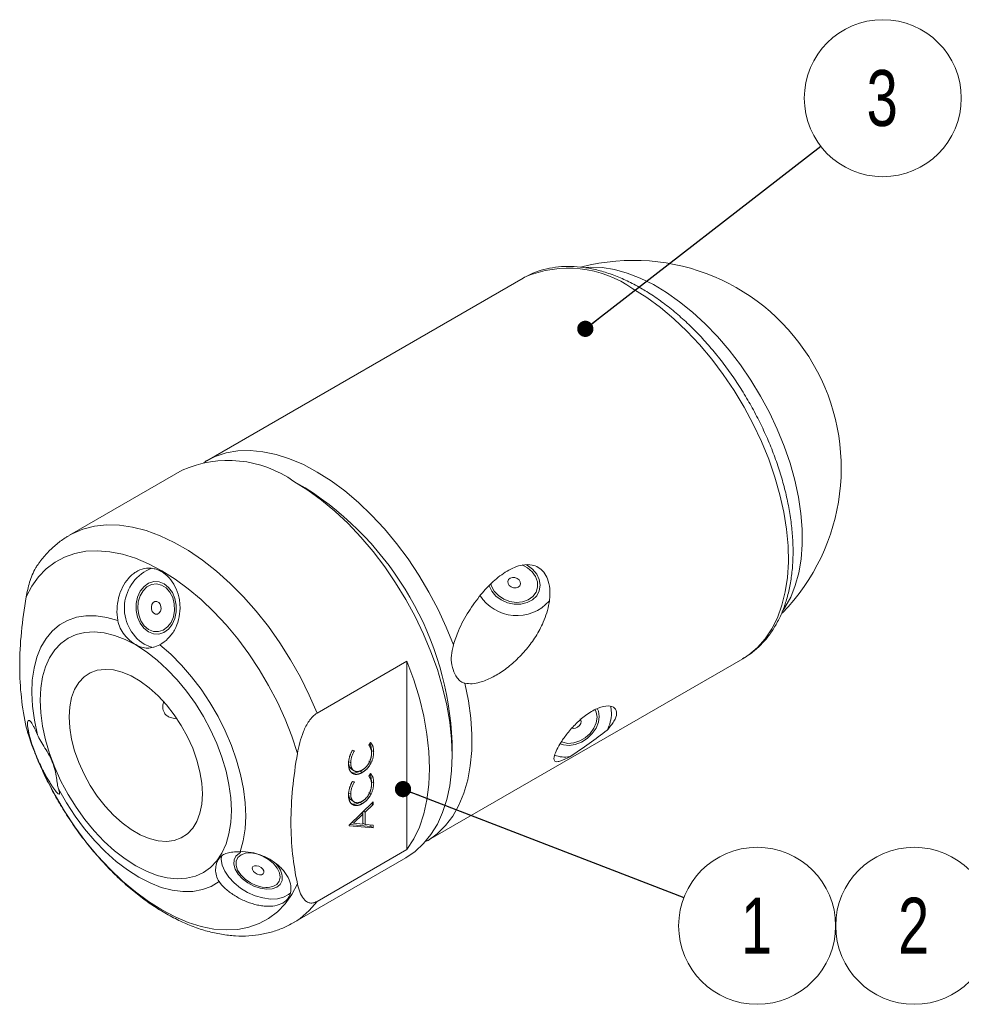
# Model space of a CAD drawing. Header units: millimetres. Extents: x 15 to 589, y 5 to 415.
# Tile 6 of 16: x 323 to 382, y 81 to 142. Entities that reach past the tile are written whole.
import ezdxf

# ---------------------------------------------------------------- set-up
doc = ezdxf.new("R2010")
doc.units = ezdxf.units.MM
doc.styles.add('SLDTEXTSTYLE0', font='TXT', dxfattribs={"width": 0.75})
doc.dimstyles.new('SLDDIMSTYLE14', dxfattribs={"dimtxt": 0.18, "dimasz": 1.016, "dimexe": 0, "dimexo": 0.0625, "dimgap": 0, "dimtad": 0, "dimtih": 1, "dimtoh": 1, "dimdec": 0, "dimrnd": 1e-09, "dimzin": 0, "dimdsep": 46, "dimtxsty": 'Standard', "dimblk1": 'DOT', "dimblk2": 'DOT', "dimsah": 1, "dimcen": 0.09, "dimadec": 0, "dimazin": 0, "dimtfac": 1.016, "dimtdec": 0, "dimtofl": 0, "dimtmove": 0, "dimatfit": 3, "dimldrblk": 'DOT', "dimfxl": 0, "dimfrac": 2, "dimtolj": 1, "dimtzin": 0, "dimarcsym": 0})

# ---------------------------------------------------------------- blocks, each defined once
blk = doc.blocks.new('SW_NOTE_13')
at = {"color": 0, "linetype": 'Continuous', "lineweight": 0}
blk.add_circle((3.881, 3.01), 4.912, dxfattribs=at)
at = {"color": 0, "linetype": 'Continuous', "lineweight": 0, "insert": (3.846, 4.769), "char_height": 3.5, "attachment_point": 2, "style": 'SLDTEXTSTYLE0'}
blk.add_mtext('3', dxfattribs=at)
blk = doc.blocks.new('_DOT')
at = {"color": 0, "linetype": 'ByBlock', "lineweight": -2}
blk.add_line((-0.5, 0), (-1, 0), dxfattribs=at)
at = {"color": 0, "linetype": 'ByBlock', "const_width": 0.5}
blk.add_lwpolyline([(-0.25, 0, 1), (0.25, 0, 1)], format="xyb", close=True, dxfattribs=at)
blk = doc.blocks.new('SW_NOTE_14')
at = {"color": 0, "linetype": 'Continuous', "lineweight": 0}
blk.add_circle((4.582, -1.769), 4.912, dxfattribs=at)
at = {"color": 0, "linetype": 'Continuous', "lineweight": 0, "insert": (4.547, -0.01), "char_height": 3.5, "attachment_point": 2, "style": 'SLDTEXTSTYLE0'}
blk.add_mtext('1', dxfattribs=at)
blk = doc.blocks.new('SW_NOTE_15')
at = {"color": 0, "linetype": 'Continuous', "lineweight": 0}
blk.add_circle((1.293, 2.753), 4.912, dxfattribs=at)
at = {"color": 0, "linetype": 'Continuous', "lineweight": 0, "insert": (1.258, 4.512), "char_height": 3.5, "attachment_point": 2, "style": 'SLDTEXTSTYLE0'}
blk.add_mtext('2', dxfattribs=at)

msp = doc.modelspace()

# ---------------------------------------------------------------- linework, layer by layer
at = {"color": 7, "linetype": 'Continuous', "lineweight": 15}
for p, q in [((354.1431948, 126.1593608), (334.3442056, 114.7296476)), ((354.2338645, 126.2103401), (354.1431948, 126.1593608)), ((334.3832909, 114.7519553), (334.3442056, 114.7296476)), ((332.805002, 114.1297516), (325.7632449, 110.0646317)), ((340.5130335, 113.0274392), (339.8060422, 113.4357093)), ((348.0930884, 90.9133031), (367.8920776, 102.3430163)), ((346.8755009, 102.1783698), (341.2479575, 98.9296581)), ((346.8755009, 102.1783698), (346.8755009, 90.4020506)), ((323.1617534, 97.7213571), (323.0526497, 98.0486618)), ((344.4855401, 96.9329067), (344.6039701, 97.0971786)), ((349.7039285, 96.2902102), (349.7039278, 97.106618)), ((343.4589512, 96.6134395), (343.5836769, 96.5815752)), ((344.6511364, 96.5945503), (344.7925575, 96.5129096)), ((343.2119927, 95.898431), (343.3534139, 95.8167903)), ((344.4952293, 95.9228926), (344.6366504, 95.8412519)), ((343.4132393, 95.4172182), (343.5900157, 95.3151674)), ((343.9381606, 95.3028595), (344.0795817, 95.2212188)), ((344.4855401, 94.9829794), (344.6039701, 95.1472513)), ((343.4589512, 94.6635121), (343.5836769, 94.6316478)), ((344.6511364, 94.6446229), (344.7925575, 94.5629822)), ((343.2119927, 93.9485037), (343.3534139, 93.866863)), ((344.4952293, 93.9729651), (344.6366504, 93.8913245)), ((343.2574712, 91.9304475), (344.7541802, 93.3782111)), ((343.4132393, 93.4672908), (343.5900157, 93.3652399)), ((343.9381606, 93.3529321), (344.0795817, 93.2712914)), ((344.7541802, 93.2158325), (344.2552774, 92.7328985)), ((344.6490528, 93.2765212), (344.7541802, 93.2158325)), ((344.7541802, 93.3782111), (344.7541802, 93.2158325)), ((344.1209574, 92.6027312), (343.5384039, 92.0393082)), ((344.0154506, 92.663639), (344.1209574, 92.6027312)), ((344.1138563, 92.7588265), (344.1138563, 92.6068307)), ((344.1209574, 91.9847234), (344.1209574, 92.6027312)), ((344.1499254, 92.7937169), (344.2552774, 92.7328985)), ((344.2552774, 92.7328985), (344.2552774, 91.9722468)), ((343.2574712, 91.8906319), (343.2574712, 91.9304475)), ((344.7541802, 91.7495784), (343.2574712, 91.8906319)), ((344.6127591, 91.8312191), (343.2843167, 91.9564146)), ((343.4329486, 92.1001863), (343.5384039, 92.0393082)), ((343.5384039, 92.0393082), (344.1209574, 91.9847234)), ((344.1209574, 92.0497881), (344.2552774, 91.9722468)), ((344.2552774, 91.9722468), (344.7541802, 91.9254596)), ((344.6127591, 91.938722), (344.6127591, 91.8312191)), ((344.6127591, 91.8312191), (344.7541802, 91.7495784)), ((344.7541802, 91.9254596), (344.7541802, 91.7495784)), ((348.0930884, 90.9133031), (348.1398095, 90.9406438)), ((348.1105813, 90.937263), (348.1405142, 90.9548656)), ((341.2479575, 87.1533389), (346.8755009, 90.4020506)), ((339.7621072, 85.8152628), (346.8038644, 89.8803826)), ((336.3241776, 89.0257922), (336.3842665, 88.9385452)), ((338.0436245, 88.0222772), (338.1494712, 88.0178972))]:
    msp.add_line(p, q, dxfattribs=at)
at = {"color": 1, "linetype": 'Continuous', "lineweight": 15, "flags": 128}
for points in [[(370.4059626, 105.3702009), (370.5258763, 105.5491001), (370.8849134, 106.2002862), (371.1748614, 106.9255022), (371.3933177, 107.7187382), (371.5384721, 108.5734209), (371.6091227, 109.4824681), (371.6046835, 110.4383473), (371.5251912, 111.4331378), (371.3713045, 112.4585966), (371.144299, 113.5062258), (370.8460547, 114.5673455), (370.4790439, 115.6331621), (370.0463077, 116.6948437), (369.5514313, 117.7435935), (368.998516, 118.7707216), (368.3921434, 119.7677156), (367.7373374, 120.7263153), (367.0395249, 121.6385766), (366.3044875, 122.4969404), (365.538316, 123.2942943), (364.7473595, 124.0240316), (363.9381719, 124.6801042), (363.1174584, 125.257077), (362.2920197, 125.7501676), (361.4686956, 126.1552915), (360.6543084, 126.4690913), (359.8556066, 126.6889662), (359.0792084, 126.8130947), (358.3315471, 126.8404483), (358.0889416, 126.8279352)], [(367.8920776, 102.3430163), (368.2621835, 102.5810242), (368.8069283, 103.0352165), (369.2907122, 103.5771879), (369.7097474, 104.2026984), (370.0607549, 104.9068519), (370.3409879, 105.6841377), (370.548253, 106.5284721), (370.680928, 107.4332474), (370.737975, 108.391382), (370.7189471, 109.3953777), (370.6239928, 110.4373769), (370.4538565, 111.509224), (370.2098684, 112.602531), (369.893939, 113.7087406), (369.5085403, 114.8191959), (369.0566885, 115.9252057), (368.5419207, 117.0181141), (367.9682646, 118.089368), (367.3402107, 119.130582), (366.6626744, 120.1336089), (365.9409577, 121.0905971), (365.1807096, 121.9940579), (364.3878796, 122.8369211), (363.5686728, 123.6125885), (362.7295007, 124.3149901), (361.8769311, 124.9386293), (361.0176362, 125.4786246)], [(349.7803907, 103.1992988), (349.334919, 104.3177971), (348.8246411, 105.4243478), (348.253631, 106.5101155), (347.626449, 107.5664301), (346.9481021, 108.5848574), (346.2240077, 109.5572662), (345.4599463, 110.4758913), (344.6620195, 111.333398), (343.8365985, 112.1229396), (342.9902736, 112.8382111), (342.1298029, 113.473502), (341.2620569, 114.0237397), (340.3939642, 114.4845303), (339.5324565, 114.8521947), (338.6844123, 115.1237971), (337.8566034, 115.2971688), (337.0556395, 115.3709255), (336.2879162, 115.3444783), (335.5595633, 115.2180385), (334.8763965, 114.9926155), (334.3832909, 114.7519553)], [(325.7632449, 110.0646317), (325.9349544, 110.1590095), (326.6032757, 110.4450542), (327.3209447, 110.63091), (328.0822122, 110.7150875), (328.880979, 110.6969123), (329.7108451, 110.5765305), (330.5651624, 110.3549065), (331.4370856, 110.0338153), (332.3196294, 109.6158295), (333.2057227, 109.1042987), (334.0882665, 108.5033212), (334.9601897, 107.8177113), (335.814507, 107.0529616), (336.6443731, 106.2152002), (337.4431399, 105.311139), (338.2044075, 104.3480207), (338.9220764, 103.3335619), (339.5903977, 102.2758899), (340.2040163, 101.1834787), (340.7580155, 100.0650814), (341.2479575, 98.9296581)], [(348.1398095, 90.9406438), (348.1934229, 90.9729412), (348.7702572, 91.3901544), (349.2867932, 91.8986438), (349.7389084, 92.4943485), (350.1229906, 93.1725132), (350.4359744, 93.9277218), (350.6753606, 94.7539444), (350.8392375, 95.6445841), (350.926297, 96.592529), (350.9358433, 97.5902105), (350.8677998, 98.6296626), (350.7227113, 99.7025847), (350.5017354, 100.8004106)]]:
    msp.add_lwpolyline(points, dxfattribs=at)
at = {"color": 7, "linetype": 'Continuous', "lineweight": 15, "flags": 128}
for points in [[(339.8044332, 113.4366388), (340.6672311, 112.8950555), (341.5234624, 112.2705929), (342.3666111, 111.568003), (343.1902598, 110.7926345), (343.9881405, 109.9503864), (344.7541808, 109.04767), (345.4825502, 108.0913548), (346.1677058, 107.0887195), (346.8044334, 106.0473949), (347.387886, 104.9753053), (347.9136245, 103.8806105), (348.3776475, 102.7716417), (348.7764225, 101.6568387), (349.1069157, 100.5446858), (349.3666108, 99.443648), (349.5535327, 98.3621032), (349.6662577, 97.3082841), (349.7039285, 96.2902102), (349.6662577, 95.3156299), (349.5535327, 94.3919603), (349.3666108, 93.5262311), (349.1069157, 92.7250307), (348.7764225, 91.9944572), (348.3776475, 91.34007), (347.9136245, 90.7668508), (347.387886, 90.2791607), (346.8044334, 89.8807112), (346.8038644, 89.8803826)], [(323.0526497, 106.2140697), (323.4067405, 106.8781456), (323.8273259, 107.4633453), (324.3109675, 107.9648821), (324.8537096, 108.378656), (325.4511135, 108.7012822), (326.0982942, 108.9301221), (326.7899589, 109.0633057), (327.5204517, 109.099742), (328.2837986, 109.0391346), (329.0737572, 108.8819784), (329.883867, 108.6295586), (330.7075035, 108.2839393), (331.5379311, 107.8479478), (332.3683587, 107.325148), (333.1919952, 106.7198169), (334.0021051, 106.0369037), (334.7920636, 105.2819932), (335.5554105, 104.461259), (336.2859033, 103.5814136), (336.977568, 102.649651), (337.6247487, 101.6735922), (338.2221526, 100.6612182), (338.7648947, 99.6208076), (339.2485364, 98.56087), (339.6691217, 97.4900727), (340.0232126, 96.4171723)], [(352.0122376, 106.9200307), (352.0149277, 106.9113231), (352.177259, 106.5698582), (352.4354914, 106.2645389), (352.7720261, 106.0161727), (353.1639292, 105.8416857), (353.5844928, 105.7529683), (354.0050558, 105.7560657), (354.3969583, 105.8507685), (354.733493, 106.030622), (354.9917254, 106.2833699), (355.1540573, 106.5917871), (355.2094257, 106.934856), (355.1540573, 107.289197), (354.9917254, 107.6306623), (354.733493, 107.9359812), (354.3969583, 108.1843474), (354.3241029, 108.2246134)], [(352.1307684, 107.0306892), (352.1713261, 106.8873726), (352.3398101, 106.5673281), (352.6006063, 106.2868076), (352.9343731, 106.0666188), (353.3163566, 105.9230893), (353.7182255, 105.8668654), (354.1101767, 105.9021167), (354.4631401, 106.0262289), (354.7509385, 106.2299974), (354.9522266, 106.4983088), (355.0520764, 106.8112649), (355.0430813, 107.1456536), (354.9259118, 107.4766762), (354.7092526, 107.7797809), (354.4091756, 108.0324896), (354.0740864, 108.2060072)], [(353.207648, 107.0434896), (353.1924271, 107.1718525), (353.236894, 107.2893154), (353.3342815, 107.3779965), (353.4697592, 107.4243946), (353.6227049, 107.4214462), (353.769833, 107.3696002), (353.8887444, 107.2767497), (353.961337, 107.1570301), (353.9765573, 107.0286676), (353.9320904, 106.911205), (353.8347035, 106.8225235), (353.6992251, 106.7761255), (353.5462801, 106.7790739), (353.3991521, 106.8309198), (353.28024, 106.9237708), (353.207648, 107.0434896)], [(330.6935709, 104.020331), (331.0123432, 103.8973124), (331.3429942, 103.8852891), (331.6629907, 103.9850807), (331.9505254, 104.1898863), (332.1860032, 104.4857485), (332.3533769, 104.8525047), (332.4412401, 105.2651614), (332.4436052, 105.6955967), (332.3603108, 106.1144766), (332.1970334, 106.4932563), (331.9649002, 106.8061214), (331.6797306, 107.0317519), (331.3609583, 107.1547697), (331.0303072, 107.166793), (330.7103107, 107.0670014), (330.422776, 106.8621966), (330.1872982, 106.5663344), (330.0199245, 106.1995781), (329.9320614, 105.7869214), (329.9296963, 105.3564861), (330.0129906, 104.9376054), (330.176268, 104.5588258), (330.4084013, 104.2459607), (330.6935709, 104.020331)], [(330.897489, 106.9850347), (330.6074984, 106.8374922), (330.3604607, 106.5926853), (330.1746979, 106.2687701), (330.0639869, 105.8897703), (330.0365388, 105.4837943), (330.0943892, 105.0809513), (330.2332477, 104.7111191), (330.4428156, 104.4017253), (330.7075505, 104.1757175), (331.0078181, 104.0498565), (331.3213487, 104.0334776), (331.6248895, 104.1277954), (331.8959281, 104.3258148), (332.1143629, 104.6128493), (332.2639935, 104.9676115), (332.3337226, 105.3637892), (332.3183784, 105.7720008), (332.2190993, 106.1619704), (332.0432482, 106.5047763), (331.8038672, 106.7749937), (331.51871, 106.9525822), (331.2089256, 107.0243702), (330.897489, 106.9850347)], [(331.109541, 105.9151059), (331.2291536, 105.9208333), (331.3422956, 105.8664563), (331.431742, 105.7602553), (331.4838755, 105.6183968), (331.4907593, 105.4624777), (331.4513453, 105.3162359), (331.3716339, 105.2019346), (331.2637605, 105.1369763), (331.1441479, 105.1312496), (331.0310059, 105.1856258), (330.9415595, 105.2918276), (330.889426, 105.4336861), (330.8825422, 105.5896052), (330.9219562, 105.735847), (331.0016676, 105.8501476), (331.109541, 105.9151059)], [(323.7546573, 97.5848606), (323.5632303, 98.4852911), (323.4453877, 99.3622228), (323.4024585, 100.205775), (323.4349254, 101.006444), (323.5424229, 101.7552088), (323.7237393, 102.4436336), (323.9768331, 103.0639612), (324.2988515, 103.6092036), (324.6861672, 104.0732166), (325.134416, 104.4507734), (325.6385477, 104.7376194), (326.1928824, 104.9305227), (326.7911747, 105.0273108), (327.4266834, 105.0268921), (328.0922486, 104.929272), (328.7803716, 104.7355505)], [(329.904938, 103.2014946), (330.575048, 102.7711917), (331.236731, 102.2593863), (331.881666, 101.6725155), (332.5017424, 101.0179588), (333.0891627, 100.3039481), (333.6365393, 99.5394622), (334.1369886, 98.7341152), (334.5842177, 97.8980349), (334.9726023, 97.041735), (335.2972578, 96.1759842), (335.554102, 95.3116697), (335.7399044, 94.4596612), (335.8523292, 93.6306726), (335.8899617, 92.8351295), (335.8523292, 92.083036), (335.7399044, 91.3838502), (335.554102, 90.7463646), (335.2972578, 90.1785962), (334.9726023, 89.6876847), (334.5842177, 89.279804), (334.1369886, 88.9600834), (333.6365393, 88.732543), (333.0891627, 88.6000447), (332.5017424, 88.5642549), (331.881666, 88.6256232), (331.236731, 88.7833785), (330.575048, 89.0355361), (329.904938, 89.3789257), (329.2348279, 89.8092286), (328.5731449, 90.3210341), (327.9282099, 90.9079048), (327.3081335, 91.5624616), (326.7207133, 92.2764723), (326.1733367, 93.0409582), (325.6728873, 93.8463051), (325.2256582, 94.6823854), (324.8372737, 95.5386853), (324.5126181, 96.4044362), (324.2557739, 97.2687506), (324.0699715, 98.1207591), (323.9575468, 98.9497477), (323.9199143, 99.7452908), (323.9575468, 100.4973843), (324.0699715, 101.1965701), (324.2557739, 101.8340557), (324.5126181, 102.4018241), (324.8372737, 102.8927356), (325.2256582, 103.3006163), (325.6728873, 103.6203369), (326.1733367, 103.8478773), (326.7207133, 103.9803756), (327.3081335, 104.0161654), (327.9282099, 103.9547971), (328.5731449, 103.7970418), (329.2348279, 103.5448843), (329.904938, 103.2014946)], [(330.4395601, 103.2446615), (330.8234253, 103.0823394), (330.9933984, 103.0452819)], [(331.4084417, 103.2183979), (332.0965647, 102.6176295), (332.76213, 101.9468044), (333.3976386, 101.2134804), (333.9959309, 100.4259187), (334.5502657, 99.5929941), (335.0543973, 98.7240901), (335.5026461, 97.8289962), (335.8899618, 96.917798), (336.2119802, 96.0007611), (336.465074, 95.0882176), (336.6463904, 94.1904494), (336.7538879, 93.3175706), (336.7863548, 92.4794161), (336.7434256, 91.6854289), (336.6255831, 90.9445554), (336.434156, 90.2651418)], [(334.0768681, 93.8818061), (334.0380104, 94.5602334), (333.9221615, 95.2708868), (333.7314793, 96.0005283), (333.4695159, 96.735566), (333.1411511, 97.4623075), (332.7525019, 98.1672152), (332.3108078, 98.8371577), (331.8242971, 99.4596554), (331.3020322, 100.0231125), (330.7537422, 100.5170325), (330.1896405, 100.9322146), (329.6202354, 101.2609252), (329.0561337, 101.497041), (328.5078437, 101.6361632), (327.9855789, 101.6757002), (327.4990681, 101.6149159), (327.0573741, 101.4549425), (326.6687248, 101.1987597), (326.34036, 100.8511401), (326.0783966, 100.4185589), (325.8877144, 99.9090744), (325.7718656, 99.3321773), (325.7330078, 98.6986142), (325.7718656, 98.0201869), (325.8877144, 97.3095335), (326.0783966, 96.579892), (326.34036, 95.8448543), (326.6687248, 95.1181128), (327.0573741, 94.4132052), (327.4990681, 93.7432626), (327.9855789, 93.1207649), (328.5078437, 92.5573078), (329.0561337, 92.0633878), (329.6202354, 91.6482058), (330.1896405, 91.3194952), (330.7537422, 91.0833793), (331.3020322, 90.9442571), (331.8242971, 90.9047201), (332.3108078, 90.9655044), (332.7525019, 91.1254779), (333.1411511, 91.3816607), (333.4695159, 91.7292802), (333.7314793, 92.1618614), (333.9221615, 92.6713459), (334.0380104, 93.248243), (334.0768681, 93.8818061)], [(346.8755009, 90.4020506), (347.3002417, 91.0632433), (347.6525663, 91.8067304), (347.9296113, 92.6264692), (348.1291246, 93.5157972), (348.2494855, 94.4674863), (348.2897147, 95.4738019), (348.2494855, 96.5265652), (348.1291246, 97.61722), (347.9296113, 98.7369011), (347.6525663, 99.8765093), (347.3002417, 101.0267817), (346.8755009, 102.1783698)], [(356.4637917, 97.0217789), (356.6624864, 96.9516293), (357.0231495, 96.9141223), (357.4101899, 96.9724032), (357.7972304, 97.1225001), (358.1578935, 97.3541833), (358.467603, 97.6516651), (358.7052513, 97.9946714), (358.8546434, 98.3598285), (358.905599, 98.72225), (358.8546434, 99.0572384), (358.786245, 99.2175599)], [(359.6759597, 98.929626), (359.6274961, 99.3365306), (359.6195613, 99.3670711)], [(356.5394736, 97.1446862), (356.6223916, 97.1094317), (356.9505219, 97.0432848), (357.3127425, 97.0718026), (357.6821919, 97.1928716), (358.0314668, 97.3975117), (358.3346646, 97.6705453), (358.5692994, 97.9917245), (358.7179678, 98.3372278), (358.7696438, 98.6814297), (358.720496, 98.9988042), (358.6563168, 99.1447421)], [(340.0232126, 88.2517644), (339.6691217, 87.5876885), (339.2485364, 87.0024888), (338.7648947, 86.500952), (338.2221526, 86.087178), (337.6247487, 85.7645519), (336.977568, 85.535712), (336.2859033, 85.4025284), (335.5554105, 85.3660921), (334.7920636, 85.4266995), (334.0021051, 85.5838557), (333.1919952, 85.8362755), (332.3683587, 86.1818948), (331.5379311, 86.6178863), (330.7075035, 87.1406861), (329.883867, 87.7460172), (329.0737572, 88.4289304), (328.2837986, 89.1838409), (327.5204517, 90.0045751), (326.7899589, 90.8844205), (326.0982942, 91.8161831), (325.4511135, 92.7922419), (324.8537096, 93.8046159), (324.3109675, 94.8450265), (323.8273259, 95.9049641), (323.4067405, 96.9757613), (323.0526497, 98.0486618)], [(357.7213568, 98.5710423), (357.7431968, 98.5384293), (357.7726798, 98.4217262), (357.7469775, 98.2894897), (357.6700029, 98.1618512), (357.5534728, 98.0582437), (357.4151303, 97.9944393), (357.2760352, 97.9801525), (357.207002, 97.9945062)], [(335.120121, 88.3955058), (334.6234253, 88.0958435), (334.0757023, 87.8897373), (333.4831229, 87.7795092), (332.8523641, 87.766401), (332.1905319, 87.8505611), (331.5050832, 88.0310405), (330.8037409, 88.305807), (330.0944067, 88.6717627), (329.3850724, 89.1247869), (328.6837301, 89.659773), (327.9982814, 90.2706958), (327.3364493, 90.9506709), (326.7056904, 91.6920377), (326.113111, 92.4864434), (325.565388, 93.3249371), (325.0686923, 94.1980721)], [(335.2636405, 90.0073333), (335.2486927, 89.7752219), (335.3117915, 89.4121961), (335.4730711, 89.0356976), (335.7254829, 88.6621811), (336.0579947, 88.3079715), (336.4560746, 87.9885487), (336.9023245, 87.7178736), (337.3772408, 87.5077756), (337.8600679, 87.3674374), (338.329704, 87.302992), (338.7656229, 87.3172564), (339.1487741, 87.4096067), (339.4624107, 87.5760074), (339.603545, 87.700124)], [(336.4840133, 90.2127162), (336.3879708, 90.1673696), (336.1748425, 89.9921761), (336.0559905, 89.7564497), (336.0395145, 89.476255), (336.1265372, 89.1706873), (336.3111278, 88.86057), (336.5807073, 88.5670372), (336.9169045, 88.3100928), (337.2968073, 88.1072469), (337.6945264, 87.9723237), (338.0829582, 87.9145169), (338.4356312, 87.9377671), (338.7285113, 88.0404889), (338.9416396, 88.2156829), (339.0604916, 88.4514092), (339.0769679, 88.7316033), (339.0769679, 88.7316033)], [(338.897464, 88.9460972), (338.7512561, 89.2410165), (338.5165676, 89.5257685), (338.2108043, 89.7792348), (337.8566436, 89.9826166), (337.4803513, 90.1208306), (337.1098362, 90.1836252), (336.7725767, 90.1663443), (336.4935866, 90.0702686), (336.2935574, 89.9025235), (336.1873237, 89.675551), (336.1827644, 89.4061837), (336.2802185, 89.1143996), (336.4724571, 88.8218388), (336.7452236, 88.5501995), (337.0782882, 88.3196279), (337.4469481, 88.1472244), (337.8238624, 88.045775), (338.1810765, 88.0228043), (338.4920986, 88.0800154), (338.7338603, 88.213166), (338.8884314, 88.4123802), (338.9443481, 88.6628838), (338.897464, 88.9460972)], [(337.9153672, 89.0618408), (337.9247006, 88.9557072), (337.878244, 88.8721387), (337.7830694, 88.8238585), (337.6536668, 88.8182168), (337.5097369, 88.8560717), (337.373191, 88.9316611), (337.2648177, 89.0334765), (337.201115, 89.1460181), (337.1917816, 89.2521518), (337.2382381, 89.3357203), (337.3334127, 89.384), (337.4628154, 89.3896422), (337.6067452, 89.3517869), (337.7432911, 89.2761975), (337.8516644, 89.1743821), (337.9153672, 89.0618408)]]:
    msp.add_lwpolyline(points, dxfattribs=at)
at = {"color": 7, "linetype": 'Continuous', "lineweight": 15}
for centre, radius, start, end in [((361.0474461, 114.2683974), 13, 315.706833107, 104.412602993), ((335.6969533, 107.6456593), 7.0997772, 54.652329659, 114.03721119), ((329.8611931, 96.2648655), 19.8605808, 2.429099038, 57.570901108), ((331.873782, 105.5074), 2.6789882, 111.178637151, 237.631702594), ((353.7462608, 107.7596484), 2.7209205, 212.151925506, 318.296510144), ((357.3736571, 98.9724759), 2.3027013, 331.421321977, 358.93375031), ((356.7655055, 98.1716649), 1.9850868, 250.627122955, 278.610860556), ((337.5651261, 88.4431259), 1.5391182, 10.802860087, 49.146178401)]:
    msp.add_arc(centre, radius, start, end, dxfattribs=at)
at = {"color": 1, "linetype": 'Continuous', "lineweight": 15}
for centre, radius, start, end in [((356.9820612, 119.8768076), 6.9040727, 54.23084722, 113.456608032), ((337.2948269, 90.0490342), 4.9002339, 300.231999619, 323.776968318)]:
    msp.add_arc(centre, radius, start, end, dxfattribs=at)
at = {"color": 7, "linetype": 'Continuous', "lineweight": 15}
msp.add_ellipse((328.361546, 95.3992289), major_axis=(36.307021, 10.7162627), ratio=0.2854628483, start_param=5.535433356, end_param=5.6476566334, dxfattribs=at)
for points, knots in [([(361.5175953, 125.5281325), (361.3694879, 125.6112909), (360.941716, 125.8514735), (360.2307311, 126.1866395), (359.3893035, 126.5029329), (358.5550744, 126.7294054), (357.7352718, 126.8644983), (356.9375174, 126.9058852), (356.1690076, 126.8544372), (355.4389728, 126.7082822), (354.7945563, 126.4985886), (354.416634, 126.2985129), (354.2508121, 126.2107252)], [0, 0, 0, 0, 0.058033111, 0.1676144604, 0.2772621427, 0.3866710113, 0.4955273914, 0.6034551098, 0.7100994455, 0.8152481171, 0.9189359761, 1, 1, 1, 1]), ([(367.8671181, 102.3420102), (367.988998, 102.4101911), (368.3165063, 102.5934026), (368.7939675, 102.9822243), (369.2984938, 103.4939871), (369.7422127, 104.0815995), (370.1257106, 104.7378654), (370.4457345, 105.4612132), (370.6997701, 106.2474273), (370.8853058, 107.0914175), (371.0005633, 107.9867754), (371.0446226, 108.9263478), (371.0174668, 109.9025636), (370.9198622, 110.9078683), (370.7531482, 111.9348708), (370.5191103, 112.9764714), (370.2198606, 114.0256796), (369.8578435, 115.075562), (369.4358036, 116.1192223), (368.9567745, 117.1498081), (368.4240926, 118.1605487), (367.8413517, 119.144762), (367.2124295, 120.0958899), (366.541428, 121.0075604), (365.8326486, 121.8736273), (365.0905278, 122.6882438), (364.3196318, 123.4457264), (363.5246287, 124.141076), (362.7102152, 124.7680307), (362.038053, 125.2208397), (361.6386296, 125.4566705), (361.5175953, 125.5281325)], [0, 0, 0, 0, 0.0200402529, 0.0538509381, 0.087707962, 0.1218088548, 0.1562967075, 0.1912373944, 0.2266166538, 0.2623585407, 0.2983573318, 0.3345082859, 0.3707269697, 0.4069457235, 0.4431324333, 0.4792748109, 0.5153706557, 0.551423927, 0.587442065, 0.6234344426, 0.6594114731, 0.695384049, 0.7313625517, 0.7673554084, 0.8033740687, 0.8394298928, 0.8755338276, 0.9116957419, 0.9479232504, 0.9842195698, 1, 1, 1, 1]), ([(334.3914786, 114.750998), (334.3668238, 114.7393647), (334.2867627, 114.701588), (334.2156923, 114.6483594), (334.1665079, 114.6115225)], [0, 0, 0, 0, 0.30794909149, 1, 1, 1, 1]), ([(325.7708728, 110.0574943), (325.7049358, 110.0227973), (325.4161572, 109.8708377), (324.9525991, 109.519513), (324.395896, 109.003823), (324.0109794, 108.5718804), (323.8327146, 108.2985184), (323.7957001, 108.2417581)], [0, 0, 0, 0, 0.0830238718, 0.36361281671, 0.64395818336, 0.92607217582, 1, 1, 1, 1]), ([(323.0526497, 106.2140697), (323.1126807, 106.515886), (323.2025608, 106.9677742), (323.4261186, 107.5846784), (323.6011289, 107.9719033), (323.7483127, 108.176493), (323.7954087, 108.2419579)], [0, 0, 0, 0, 0.4441108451, 0.6649358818, 0.8927858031, 1, 1, 1, 1]), ([(331.4084417, 103.2183981), (331.5951155, 103.3167417), (331.7665228, 103.443866), (331.9999471, 103.6769686), (332.073768, 103.7621172), (332.2084945, 103.9415389), (332.2700689, 104.0364109), (332.4373853, 104.3365279), (332.5252913, 104.558441), (332.6427288, 105.0163232), (332.6739471, 105.2591415), (332.6770193, 105.6182926), (332.6709962, 105.7377397), (332.6448408, 105.9760831), (332.6244934, 106.0953996), (332.5442507, 106.4411552), (332.4643116, 106.6613854), (332.2573176, 107.0670619), (332.133508, 107.2474857), (331.8459103, 107.5631012), (331.6877446, 107.6917524), (331.4325981, 107.8394278), (331.3439574, 107.8811589), (331.1657865, 107.9467667), (331.0756202, 107.971092), (330.8017973, 108.0187823), (330.6139519, 108.0159632), (330.2519776, 107.9417703), (330.0724545, 107.8692187), (329.8232446, 107.7147429), (329.7430564, 107.6556649), (329.588309, 107.5221231), (329.513477, 107.4471778), (329.3042892, 107.2060037), (329.1815761, 107.0201424), (328.97569, 106.6084036), (328.8950774, 106.3888106), (328.7777655, 105.9222416), (328.7435049, 105.6840051), (328.7240037, 105.2050062), (328.7392319, 104.9654137), (328.7803716, 104.7355506)], [0, 0, 0, 0, 0.0625, 0.0625, 0.09375, 0.09375, 0.125, 0.125, 0.1875, 0.1875, 0.25, 0.25, 0.28125, 0.28125, 0.3125, 0.3125, 0.375, 0.375, 0.4375, 0.4375, 0.5, 0.5, 0.53125, 0.53125, 0.5625, 0.5625, 0.625, 0.625, 0.6875, 0.6875, 0.71875, 0.71875, 0.75, 0.75, 0.8125, 0.8125, 0.875, 0.875, 0.9375, 0.9375, 1, 1, 1, 1]), ([(350.5017354, 100.8004106), (350.6552569, 100.7844057), (350.9628706, 100.7523365), (351.5308409, 100.8747001), (352.1895272, 101.1370632), (352.9386072, 101.5994595), (353.6717518, 102.19467), (354.3524378, 102.912011), (354.9462497, 103.719838), (355.3650316, 104.4954169), (355.6345537, 105.2094495), (355.805509, 105.9118581), (355.8498511, 106.6431623), (355.7072852, 107.3103905), (355.4487141, 107.7778094), (355.1031102, 108.0776519), (354.6400347, 108.2475546), (354.1274019, 108.2329015), (353.6037587, 108.071574), (352.9733425, 107.7456194), (352.2522062, 107.1900696), (351.4539467, 106.3310152), (350.7192298, 105.3136473), (350.135128, 104.2537439), (349.8816384, 103.5002542), (349.7803907, 103.1992988)], [0, 0, 0, 0, 0.0309659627, 0.0620470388, 0.1123122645, 0.162663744, 0.2168610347, 0.2710529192, 0.3220706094, 0.3730197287, 0.4042338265, 0.4354074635, 0.4790604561, 0.5092923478, 0.5335869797, 0.557976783, 0.5805981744, 0.6162691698, 0.6474199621, 0.6786513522, 0.7427194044, 0.8069328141, 0.8794608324, 0.9518547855, 1, 1, 1, 1]), ([(323.0526498, 98.0486617), (322.9231615, 98.6472852), (322.8200647, 99.2673802), (322.6808825, 100.5464061), (322.6445594, 101.2072163), (322.6442445, 102.5751412), (322.680491, 103.2843415), (322.821289, 104.7381719), (322.9243928, 105.4730563), (323.0526498, 106.2140698)], [0, 0, 0, 0, 0.25, 0.25, 0.5, 0.5, 0.75, 0.75, 1, 1, 1, 1]), ([(328.7803716, 104.7355506), (328.8103807, 104.5678785), (328.864228, 104.408631), (329.0091945, 104.1064578), (329.101217, 103.9631974), (329.3057576, 103.7053896), (329.420136, 103.5879809), (329.6583929, 103.3827523), (329.7805258, 103.2959289), (330.0270825, 103.1533676), (330.1522623, 103.0978266), (330.3963284, 103.0242481), (330.5174238, 103.0050583), (330.7639741, 103.0034309), (330.886482, 103.0208672), (331.140001, 103.0920041), (331.2722937, 103.1466726), (331.4084417, 103.2183981)], [0, 0, 0, 0, 0.125, 0.125, 0.25, 0.25, 0.375, 0.375, 0.5, 0.5, 0.625, 0.625, 0.75, 0.75, 0.875, 0.875, 1, 1, 1, 1]), ([(349.7803907, 103.1992988), (349.7502284, 103.0835639), (349.6694423, 102.7735821), (349.6249696, 102.2371931), (349.7286387, 101.6525356), (349.9600881, 101.1917047), (350.2297161, 100.9168555), (350.4068668, 100.8226578), (350.488227, 100.8035784), (350.5017354, 100.8004106)], [0, 0, 0, 0, 0.1235864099, 0.3310113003, 0.5460126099, 0.7545459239, 0.8829411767, 0.9805645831, 1, 1, 1, 1]), ([(332.4490327, 98.5876288), (332.319083, 98.602723), (332.1158144, 98.6263335), (331.8593768, 98.7645898), (331.7008761, 98.9213361), (331.6137795, 99.1168293), (331.5906126, 99.3391637), (331.604726, 99.5170892), (331.6465317, 99.6120286), (331.6510519, 99.6222938)], [0, 0, 0, 0, 0.2742321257, 0.4289568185, 0.5851741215, 0.697288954, 0.8092330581, 0.9793735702, 1, 1, 1, 1]), ([(359.3957998, 97.8709439), (359.5592808, 98.0607991), (359.8858057, 98.4400018), (360.038483, 98.928169), (359.9153806, 99.2889), (359.4977323, 99.4324466), (358.8744166, 99.300506), (358.1628288, 98.9051819), (357.480306, 98.3272503), (356.9167312, 97.6941541), (356.5065907, 97.1167473), (356.2323033, 96.6318748), (356.0985821, 96.295196), (356.0625433, 96.0798556), (356.0998253, 95.912647), (356.2572226, 95.8710791), (356.5544781, 95.960291), (356.8158226, 96.0784916), (357.0063407, 96.1791635), (357.0627182, 96.208954)], [0, 0, 0, 0, 0.0708705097, 0.1415515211, 0.2170063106, 0.293273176, 0.3677985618, 0.4390003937, 0.504908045, 0.5635558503, 0.6158090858, 0.6663906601, 0.721380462, 0.7619163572, 0.8024952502, 0.8846405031, 0.9323636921, 0.9799853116, 1, 1, 1, 1]), ([(341.2479574, 98.9296581), (341.1592305, 98.8784372), (341.0693962, 98.8070567), (340.9019114, 98.6390026), (340.8227046, 98.5411943), (340.6089827, 98.2333946), (340.493023, 98.0039719), (340.3048713, 97.5487259), (340.2299776, 97.3163134), (340.1085948, 96.8620228), (340.0615112, 96.6384458), (340.0232125, 96.4171724)], [0, 0, 0, 0, 0.125, 0.125, 0.25, 0.25, 0.5, 0.5, 0.75, 0.75, 1, 1, 1, 1]), ([(323.7546573, 97.5848606), (323.6789075, 97.7654719), (323.6085487, 97.9216583), (323.5088534, 98.1193174), (323.4766073, 98.1789563), (323.4160646, 98.2818151), (323.3874884, 98.3256182), (323.3068147, 98.4341116), (323.2597902, 98.4751392), (323.1866039, 98.4894631), (323.1594205, 98.4628841), (323.1373202, 98.3756171), (323.1329392, 98.3387533), (323.1305526, 98.2493559), (323.1326212, 98.1964748), (323.1487888, 98.0192297), (323.172894, 97.8738051), (323.2488155, 97.5377382), (323.2993463, 97.3520316), (323.4272728, 96.9455649), (323.5022108, 96.7328385), (323.6297422, 96.4039405), (323.6750986, 96.2919619), (323.7682275, 96.0712534), (323.8163092, 95.9616841), (323.9649374, 95.635255), (324.070471, 95.4198881), (324.278757, 95.02199), (324.3845847, 94.8335564), (324.5330742, 94.5859627), (324.5811208, 94.5087349), (324.6739685, 94.3649019), (324.7189325, 94.2981091), (324.8441781, 94.1200028), (324.9169865, 94.0275964), (325.0346036, 93.9005515), (325.0779649, 93.8671769), (325.1327185, 93.8602462), (325.1428939, 93.8871128), (325.1300877, 93.999427), (325.1068497, 94.0850988), (325.0686923, 94.1980719)], [0, 0, 0, 0, 0.0625, 0.0625, 0.09375, 0.09375, 0.125, 0.125, 0.1875, 0.1875, 0.25, 0.25, 0.28125, 0.28125, 0.3125, 0.3125, 0.375, 0.375, 0.4375, 0.4375, 0.5, 0.5, 0.53125, 0.53125, 0.5625, 0.5625, 0.625, 0.625, 0.6875, 0.6875, 0.71875, 0.71875, 0.75, 0.75, 0.8125, 0.8125, 0.875, 0.875, 0.9375, 0.9375, 1, 1, 1, 1]), ([(323.1402917, 97.7136949), (323.2593686, 97.362381), (323.4984061, 96.6571459), (323.9357239, 95.606514), (324.4273113, 94.5687164), (324.9744675, 93.5534127), (325.5720865, 92.5668467), (326.2169122, 91.6152185), (326.9050161, 90.7045735), (327.6325377, 89.8407636), (328.3955524, 89.029439), (329.1901161, 88.2761008), (330.0122584, 87.5861393), (330.8579478, 86.9648913), (331.7229871, 86.4177176), (332.6026835, 85.9501329), (333.4913865, 85.567787), (334.382234, 85.2760571), (335.2670592, 85.0794924), (336.136797, 84.9809442), (336.9817595, 84.9814896), (337.7936163, 85.078391), (338.5624056, 85.2721702), (339.2203329, 85.5171036), (339.5990244, 85.7335484), (339.754479, 85.8224001)], [0, 0, 0, 0, 0.04406688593, 0.08846080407, 0.13279662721, 0.17710032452, 0.22139966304, 0.26571914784, 0.31008236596, 0.35451853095, 0.3990563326, 0.44372263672, 0.48854000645, 0.53352219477, 0.57866668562, 0.62394321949, 0.66925916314, 0.71444313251, 0.75927859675, 0.80351512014, 0.846929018, 0.88939285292, 0.93091613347, 0.97164075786, 1, 1, 1, 1]), ([(325.0686923, 94.1980719), (325.0408586, 94.2804794), (325.0208692, 94.3823647), (324.9831404, 94.6184292), (324.9653833, 94.7536061), (324.9204904, 95.0392725), (324.8927952, 95.1925391), (324.8159931, 95.5063796), (324.7673202, 95.6648244), (324.6442042, 95.982579), (324.5689467, 96.1428101), (324.4048168, 96.4505755), (324.3150369, 96.6008708), (324.1339246, 96.8963864), (324.0449895, 97.0380512), (323.8832426, 97.3158434), (323.8099044, 97.4531342), (323.7546573, 97.5848606)], [0, 0, 0, 0, 0.125, 0.125, 0.25, 0.25, 0.375, 0.375, 0.5, 0.5, 0.625, 0.625, 0.75, 0.75, 0.875, 0.875, 1, 1, 1, 1]), ([(344.6582375, 96.4277515), (344.6577208, 96.4542547), (344.6566911, 96.5070799), (344.6483376, 96.5815725), (344.634868, 96.6517223), (344.6158055, 96.7172072), (344.5915879, 96.7784304), (344.5615375, 96.8347617), (344.5267189, 96.8872561), (344.4993626, 96.9175834), (344.4855402, 96.9329069)], [0, 0, 0, 0, 0.1241691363, 0.2474888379, 0.3696796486, 0.4920669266, 0.6159420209, 0.7410748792, 0.8691726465, 1, 1, 1, 1]), ([(344.5490469, 97.0209952), (344.5747146, 96.9822261), (344.6461575, 96.8743175), (344.6491921, 96.703803), (344.6511364, 96.5945503)], [0, 0, 0, 0, 0.3592766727, 1, 1, 1, 1]), ([(344.6039698, 97.0971786), (344.612967, 97.085709), (344.6305637, 97.0632773), (344.65458, 97.0282887), (344.6770198, 96.9945892), (344.6966321, 96.9608336), (344.7146479, 96.9282721), (344.72972, 96.8954636), (344.7431472, 96.8637432), (344.7576996, 96.821152), (344.771785, 96.7637541), (344.7840926, 96.6883831), (344.7912625, 96.604196), (344.7921172, 96.5439486), (344.7925575, 96.5129097)], [0, 0, 0, 0, 0.0797660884, 0.1560040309, 0.2281824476, 0.2965365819, 0.3609179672, 0.422048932, 0.479339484, 0.5331580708, 0.6400462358, 0.7532735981, 0.8728891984, 1, 1, 1, 1]), ([(340.0232125, 88.2517643), (339.8937242, 88.8503879), (339.7906275, 89.4704828), (339.6514453, 90.7495088), (339.6151222, 91.410319), (339.6148073, 92.7782439), (339.6510538, 93.4874442), (339.7918518, 94.9412746), (339.8949555, 95.676159), (340.0232125, 96.4171724)], [0, 0, 0, 0, 0.25, 0.25, 0.5, 0.5, 0.75, 0.75, 1, 1, 1, 1]), ([(343.2190939, 95.7648697), (343.2196839, 95.7981371), (343.2208431, 95.8634934), (343.2312391, 95.9641909), (343.248291, 96.0643431), (343.2684245, 96.1479811), (343.2882848, 96.2154059), (343.3052024, 96.2674113), (343.3252573, 96.321123), (343.3471034, 96.3764575), (343.3713781, 96.4333598), (343.3982804, 96.4920072), (343.4274875, 96.5522901), (343.4483688, 96.5928728), (343.4589511, 96.6134395)], [0, 0, 0, 0, 0.12644885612, 0.24841848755, 0.36599406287, 0.48110212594, 0.53856857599, 0.59826957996, 0.65976592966, 0.72317894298, 0.78884416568, 0.8565142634, 0.92728382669, 1, 1, 1, 1]), ([(343.5836769, 96.5815753), (343.5653245, 96.5477923), (343.5293251, 96.4815247), (343.4823268, 96.3811354), (343.4425222, 96.2824954), (343.4100187, 96.1855572), (343.3845156, 96.0902829), (343.3666608, 95.9969918), (343.3554066, 95.9050222), (343.3540831, 95.8464215), (343.3534139, 95.8167905)], [0, 0, 0, 0, 0.1339387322, 0.2627297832, 0.3881958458, 0.511066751, 0.6320772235, 0.7533917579, 0.8753041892, 1, 1, 1, 1]), ([(344.0735854, 95.3728652), (344.0875865, 95.381195), (344.1152361, 95.3976447), (344.1560528, 95.4256512), (344.1957839, 95.4548292), (344.2341538, 95.4869664), (344.2716215, 95.5205218), (344.3077024, 95.5566875), (344.3427032, 95.5945712), (344.3763403, 95.634351), (344.4082794, 95.6761883), (344.4391086, 95.7189791), (344.4674749, 95.7636782), (344.4944238, 95.8095218), (344.5196166, 95.8568184), (344.5425438, 95.9056827), (344.5644952, 95.9556785), (344.5835862, 96.0069591), (344.6015814, 96.0590136), (344.6163064, 96.1113616), (344.6293784, 96.1638975), (344.6397462, 96.2165509), (344.6483385, 96.269528), (344.6537515, 96.3223245), (344.6575987, 96.3754842), (344.6580228, 96.410191), (344.6582375, 96.4277515)], [0, 0, 0, 0, 0.0437620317, 0.086421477, 0.128091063, 0.169031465, 0.2092901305, 0.2495196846, 0.2891132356, 0.3286673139, 0.3681138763, 0.40730593, 0.4463144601, 0.4852026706, 0.5248258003, 0.5647581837, 0.6053152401, 0.6468628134, 0.6889253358, 0.731281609, 0.7740656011, 0.817339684, 0.8616438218, 0.9067180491, 0.9528022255, 1, 1, 1, 1]), ([(344.7925575, 96.5129097), (344.792157, 96.4835701), (344.7913731, 96.4261509), (344.7834865, 96.3383401), (344.7718635, 96.252344), (344.7546209, 96.1673907), (344.7328893, 96.0837716), (344.7055978, 96.0014988), (344.6743997, 95.9204015), (344.6492181, 95.8676029), (344.6366503, 95.8412519)], [0, 0, 0, 0, 0.1406151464, 0.2751911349, 0.4042923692, 0.5288828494, 0.6497219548, 0.7679839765, 0.8842044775, 1, 1, 1, 1]), ([(343.2119927, 95.898431), (343.2231547, 95.7787706), (343.2437185, 95.5583185), (343.3774213, 95.4619677), (343.4385508, 95.4179156)], [0, 0, 0, 0, 0.54279511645, 1, 1, 1, 1]), ([(344.0795818, 95.221219), (344.0647855, 95.2128499), (344.0353615, 95.1962074), (343.9916343, 95.1745409), (343.948697, 95.1555614), (343.9067051, 95.1397487), (343.8655383, 95.126266), (343.8252886, 95.1158323), (343.7859596, 95.1085787), (343.7471515, 95.103229), (343.709471, 95.1017664), (343.6725539, 95.102623), (343.6363494, 95.1058963), (343.6014109, 95.1128805), (343.5670805, 95.1222563), (343.53349, 95.1341885), (343.5011828, 95.1497836), (343.4694595, 95.1671399), (343.4392734, 95.1874165), (343.4107972, 95.2099773), (343.3844277, 95.2350863), (343.3596576, 95.2619559), (343.337328, 95.2916157), (343.3167697, 95.3232779), (343.2981756, 95.3572748), (343.2814587, 95.3934915), (343.2666054, 95.4318973), (343.2541484, 95.4728651), (343.2432897, 95.515907), (343.2343207, 95.5610872), (343.2273457, 95.608586), (343.2227082, 95.6586159), (343.219522, 95.710592), (343.2192371, 95.7467117), (343.2190939, 95.7648697)], [0, 0, 0, 0, 0.0319385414, 0.0635128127, 0.0945832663, 0.1252298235, 0.1554888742, 0.1854821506, 0.2152979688, 0.2451481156, 0.2750753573, 0.3049909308, 0.3349648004, 0.3653037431, 0.3958559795, 0.4269915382, 0.45845652, 0.4904961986, 0.5225576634, 0.5544093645, 0.5858240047, 0.6170043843, 0.6480868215, 0.6787887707, 0.7096691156, 0.7408046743, 0.771791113, 0.8031204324, 0.8347271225, 0.8668857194, 0.8992009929, 0.9321771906, 0.9659043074, 1, 1, 1, 1]), ([(343.3534139, 95.8167905), (343.3537047, 95.79779), (343.3542821, 95.7600621), (343.3588292, 95.7061047), (343.3666833, 95.6551499), (343.3775219, 95.6068299), (343.3913186, 95.5611315), (343.4080825, 95.5179923), (343.4282843, 95.4780358), (343.4513529, 95.4410384), (343.4766923, 95.4068566), (343.5045084, 95.3767142), (343.5343944, 95.350321), (343.5663432, 95.3279181), (343.6008172, 95.310035), (343.6369479, 95.295411), (343.6756307, 95.2855797), (343.7159044, 95.2790956), (343.7576431, 95.2766364), (343.8004414, 95.2783949), (343.8440052, 95.2840884), (343.8883925, 95.2938075), (343.9335564, 95.3073507), (343.9795143, 95.3248126), (344.0263208, 95.3465931), (344.0577852, 95.3640826), (344.0735854, 95.3728652)], [0, 0, 0, 0, 0.0432844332, 0.0859468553, 0.1281948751, 0.1701759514, 0.2123153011, 0.2545343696, 0.2971139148, 0.3401338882, 0.3830439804, 0.4255556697, 0.4671147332, 0.5086304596, 0.5497384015, 0.5909849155, 0.6322215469, 0.6739396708, 0.7155828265, 0.7563947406, 0.7969067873, 0.8373004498, 0.8775053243, 0.9179536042, 0.9587996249, 1, 1, 1, 1]), ([(344.6366503, 95.8412519), (344.6278499, 95.8240742), (344.6104076, 95.7900281), (344.5828083, 95.7400934), (344.5540012, 95.6918648), (344.5238628, 95.6453727), (344.4928802, 95.6004212), (344.4605558, 95.5575802), (344.4274323, 95.5160618), (344.3932125, 95.4763488), (344.3577184, 95.4384205), (344.3212927, 95.4022136), (344.2836637, 95.3675889), (344.2448783, 95.334938), (344.2050779, 95.303571), (344.164138, 95.2741019), (344.1222049, 95.2463357), (344.0938786, 95.2296437), (344.0795818, 95.221219)], [0, 0, 0, 0, 0.0644633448, 0.1277654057, 0.190059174, 0.2515628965, 0.3127847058, 0.3730002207, 0.4329333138, 0.4935891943, 0.5535093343, 0.614586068, 0.6759779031, 0.7383499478, 0.8019961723, 0.8665420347, 0.9326411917, 1, 1, 1, 1]), ([(343.9381606, 95.3028595), (343.8051393, 95.2407694), (343.5758409, 95.1337403), (343.4147532, 95.2263468), (343.3471162, 95.2652301)], [0, 0, 0, 0, 0.5801228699, 1, 1, 1, 1]), ([(344.6582375, 94.4778241), (344.6577208, 94.5043274), (344.6566911, 94.5571525), (344.6483376, 94.6316451), (344.634868, 94.701795), (344.6158055, 94.7672798), (344.5915879, 94.828503), (344.5615375, 94.8848343), (344.5267189, 94.9373287), (344.4993626, 94.967656), (344.4855402, 94.9829795)], [0, 0, 0, 0, 0.1241691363, 0.2474888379, 0.3696796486, 0.4920669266, 0.6159420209, 0.7410748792, 0.8691726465, 1, 1, 1, 1]), ([(344.5490469, 95.0710679), (344.5747146, 95.0322988), (344.6461575, 94.9243902), (344.6491921, 94.7538756), (344.6511364, 94.6446229)], [0, 0, 0, 0, 0.3592767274, 1, 1, 1, 1]), ([(344.6039698, 95.1472512), (344.612967, 95.1357817), (344.6305637, 95.11335), (344.65458, 95.0783613), (344.6770198, 95.0446618), (344.6966321, 95.0109063), (344.7146479, 94.9783447), (344.72972, 94.9455362), (344.7431472, 94.9138158), (344.7576996, 94.8712246), (344.771785, 94.8138267), (344.7840926, 94.7384557), (344.7912625, 94.6542686), (344.7921172, 94.5940212), (344.7925575, 94.5629823)], [0, 0, 0, 0, 0.0797660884, 0.1560040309, 0.2281824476, 0.2965365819, 0.3609179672, 0.422048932, 0.479339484, 0.5331580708, 0.6400462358, 0.7532735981, 0.8728891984, 1, 1, 1, 1]), ([(343.2190939, 93.8149423), (343.2196839, 93.8482097), (343.2208431, 93.9135661), (343.2312391, 94.0142636), (343.248291, 94.1144158), (343.2684245, 94.1980538), (343.2882848, 94.2654785), (343.3052024, 94.3174839), (343.3252573, 94.3711956), (343.3471034, 94.4265301), (343.3713781, 94.4834324), (343.3982804, 94.5420798), (343.4274875, 94.6023627), (343.4483688, 94.6429455), (343.4589511, 94.6635121)], [0, 0, 0, 0, 0.1264488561, 0.2484184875, 0.3659940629, 0.4811021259, 0.538568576, 0.59826958, 0.6597659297, 0.723178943, 0.7888441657, 0.8565142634, 0.9272838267, 1, 1, 1, 1]), ([(343.5836769, 94.6316479), (343.5653245, 94.5978649), (343.5293251, 94.5315973), (343.4823268, 94.431208), (343.4425222, 94.332568), (343.4100187, 94.2356298), (343.3845156, 94.1403555), (343.3666608, 94.0470644), (343.3554066, 93.9550949), (343.3540831, 93.8964942), (343.3534139, 93.8668631)], [0, 0, 0, 0, 0.1339387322, 0.2627297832, 0.3881958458, 0.511066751, 0.6320772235, 0.7533917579, 0.8753041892, 1, 1, 1, 1]), ([(344.0735854, 93.4229378), (344.0875865, 93.4312676), (344.1152361, 93.4477173), (344.1560528, 93.4757238), (344.1957839, 93.5049019), (344.2341538, 93.5370391), (344.2716215, 93.5705944), (344.3077024, 93.6067601), (344.3427032, 93.6446439), (344.3763403, 93.6844237), (344.4082794, 93.7262609), (344.4391086, 93.7690517), (344.4674749, 93.8137508), (344.4944238, 93.8595944), (344.5196166, 93.906891), (344.5425438, 93.9557553), (344.5644952, 94.0057511), (344.5835862, 94.0570317), (344.6015814, 94.1090862), (344.6163064, 94.1614342), (344.6293784, 94.2139701), (344.6397462, 94.2666235), (344.6483385, 94.3196007), (344.6537515, 94.3723971), (344.6575987, 94.4255569), (344.6580228, 94.4602636), (344.6582375, 94.4778241)], [0, 0, 0, 0, 0.0437620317, 0.086421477, 0.128091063, 0.169031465, 0.2092901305, 0.2495196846, 0.2891132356, 0.3286673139, 0.3681138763, 0.40730593, 0.4463144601, 0.4852026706, 0.5248258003, 0.5647581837, 0.6053152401, 0.6468628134, 0.6889253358, 0.731281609, 0.7740656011, 0.817339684, 0.8616438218, 0.9067180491, 0.9528022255, 1, 1, 1, 1]), ([(344.7925575, 94.5629823), (344.792157, 94.5336427), (344.7913731, 94.4762235), (344.7834865, 94.3884127), (344.7718635, 94.3024166), (344.7546209, 94.2174633), (344.7328893, 94.1338442), (344.7055978, 94.0515714), (344.6743997, 93.9704741), (344.6492181, 93.9176755), (344.6366503, 93.8913245)], [0, 0, 0, 0, 0.1406151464, 0.2751911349, 0.4042923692, 0.5288828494, 0.6497219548, 0.7679839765, 0.8842044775, 1, 1, 1, 1]), ([(343.2119927, 93.9485037), (343.2231547, 93.8288433), (343.2437185, 93.608391), (343.3774213, 93.5120403), (343.4385508, 93.4679883)], [0, 0, 0, 0, 0.54279524, 1, 1, 1, 1]), ([(344.0795818, 93.2712916), (344.0647855, 93.2629226), (344.0353615, 93.24628), (343.9916343, 93.2246135), (343.948697, 93.2056341), (343.9067051, 93.1898213), (343.8655383, 93.1763386), (343.8252886, 93.1659049), (343.7859596, 93.1586513), (343.7471515, 93.1533016), (343.709471, 93.151839), (343.6725539, 93.1526956), (343.6363494, 93.1559689), (343.6014109, 93.1629531), (343.5670805, 93.1723289), (343.53349, 93.1842611), (343.5011828, 93.1998562), (343.4694595, 93.2172126), (343.4392734, 93.2374892), (343.4107972, 93.2600499), (343.3844277, 93.2851589), (343.3596576, 93.3120286), (343.337328, 93.3416884), (343.3167697, 93.3733505), (343.2981756, 93.4073474), (343.2814587, 93.4435642), (343.2666054, 93.48197), (343.2541484, 93.5229377), (343.2432897, 93.5659796), (343.2343207, 93.6111598), (343.2273457, 93.6586587), (343.2227082, 93.7086885), (343.219522, 93.7606646), (343.2192371, 93.7967843), (343.2190939, 93.8149423)], [0, 0, 0, 0, 0.0319385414, 0.0635128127, 0.0945832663, 0.1252298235, 0.1554888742, 0.1854821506, 0.2152979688, 0.2451481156, 0.2750753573, 0.3049909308, 0.3349648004, 0.3653037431, 0.3958559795, 0.4269915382, 0.45845652, 0.4904961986, 0.5225576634, 0.5544093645, 0.5858240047, 0.6170043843, 0.6480868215, 0.6787887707, 0.7096691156, 0.7408046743, 0.771791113, 0.8031204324, 0.8347271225, 0.8668857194, 0.8992009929, 0.9321771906, 0.9659043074, 1, 1, 1, 1]), ([(343.3534139, 93.8668631), (343.3537047, 93.8478627), (343.3542821, 93.8101348), (343.3588292, 93.7561773), (343.3666833, 93.7052226), (343.3775219, 93.6569025), (343.3913186, 93.6112041), (343.4080825, 93.5680649), (343.4282843, 93.5281084), (343.4513529, 93.4911111), (343.4766923, 93.4569293), (343.5045084, 93.4267868), (343.5343944, 93.4003937), (343.5663432, 93.3779907), (343.6008172, 93.3601076), (343.6369479, 93.3454836), (343.6756307, 93.3356523), (343.7159044, 93.3291683), (343.7576431, 93.326709), (343.8004414, 93.3284676), (343.8440052, 93.334161), (343.8883925, 93.3438801), (343.9335564, 93.3574233), (343.9795143, 93.3748852), (344.0263208, 93.3966657), (344.0577852, 93.4141553), (344.0735854, 93.4229378)], [0, 0, 0, 0, 0.04328443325, 0.0859468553, 0.12819487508, 0.17017595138, 0.21231530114, 0.2545343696, 0.29711391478, 0.34013388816, 0.38304398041, 0.4255556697, 0.46711473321, 0.50863045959, 0.54973840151, 0.59098491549, 0.63222154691, 0.67393967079, 0.71558282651, 0.75639474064, 0.79690678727, 0.8373004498, 0.87750532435, 0.91795360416, 0.95879962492, 1, 1, 1, 1]), ([(344.6366503, 93.8913245), (344.6278499, 93.8741468), (344.6104076, 93.8401007), (344.5828083, 93.790166), (344.5540012, 93.7419375), (344.5238628, 93.6954454), (344.4928802, 93.6504938), (344.4605558, 93.6076528), (344.4274323, 93.5661344), (344.3932125, 93.5264214), (344.3577184, 93.4884932), (344.3212927, 93.4522862), (344.2836637, 93.4176615), (344.2448783, 93.3850106), (344.2050779, 93.3536437), (344.164138, 93.3241745), (344.1222049, 93.2964083), (344.0938786, 93.2797163), (344.0795818, 93.2712916)], [0, 0, 0, 0, 0.0644633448, 0.1277654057, 0.190059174, 0.2515628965, 0.3127847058, 0.3730002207, 0.4329333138, 0.4935891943, 0.5535093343, 0.614586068, 0.6759779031, 0.7383499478, 0.8019961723, 0.8665420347, 0.9326411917, 1, 1, 1, 1]), ([(343.9381606, 93.3529321), (343.8051393, 93.2908421), (343.5758409, 93.183813), (343.4147532, 93.2764194), (343.3471162, 93.3153028)], [0, 0, 0, 0, 0.5801228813, 1, 1, 1, 1]), ([(336.434156, 90.2651418), (336.2727367, 90.2584769), (336.1257937, 90.2505563), (335.8548527, 90.2221611), (335.7306969, 90.2014437), (335.5109276, 90.1388775), (335.4127833, 90.0964033), (335.2406324, 89.9816166), (335.1673702, 89.9101094), (335.0439194, 89.7349103), (334.993838, 89.6301284), (334.924539, 89.4020823), (334.9043866, 89.277421), (334.8994137, 89.0184385), (334.9145765, 88.8874719), (334.9852655, 88.6323296), (335.0418057, 88.5070441), (335.120121, 88.3955057)], [0, 0, 0, 0, 0.125, 0.125, 0.25, 0.25, 0.375, 0.375, 0.5, 0.5, 0.625, 0.625, 0.75, 0.75, 0.875, 0.875, 1, 1, 1, 1]), ([(335.120121, 88.3955057), (335.2274998, 88.2425743), (335.3608995, 88.0946076), (335.5985668, 87.8782484), (335.6844063, 87.8070156), (335.8634576, 87.6709247), (335.9572863, 87.6054653), (336.251683, 87.4168242), (336.4661976, 87.3013204), (336.903503, 87.107111), (337.1328421, 87.0255958), (337.4690218, 86.9367993), (337.5803356, 86.9124699), (337.8015663, 86.8747608), (337.9118634, 86.8614464), (338.2303149, 86.8397843), (338.431579, 86.8489337), (338.7998341, 86.9162468), (338.9622983, 86.9730151), (339.244097, 87.1343691), (339.3575819, 87.2359114), (339.4855076, 87.4173134), (339.5211285, 87.4831369), (339.575876, 87.620749), (339.5953958, 87.6929666), (339.6304757, 87.9196832), (339.6217059, 88.0852889), (339.5407377, 88.4219155), (339.4672563, 88.5979374), (339.3145499, 88.8537067), (339.2565724, 88.9379878), (339.1261462, 89.1043354), (339.0532334, 89.1867393), (338.8191736, 89.422441), (338.6394843, 89.5681669), (338.2417828, 89.8264059), (338.0298273, 89.9355095), (337.5793436, 90.1128362), (337.3492463, 90.1774698), (336.8867333, 90.2585006), (336.655447, 90.2742788), (336.434156, 90.2651418)], [0, 0, 0, 0, 0.0625, 0.0625, 0.09375, 0.09375, 0.125, 0.125, 0.1875, 0.1875, 0.25, 0.25, 0.28125, 0.28125, 0.3125, 0.3125, 0.375, 0.375, 0.4375, 0.4375, 0.5, 0.5, 0.53125, 0.53125, 0.5625, 0.5625, 0.625, 0.625, 0.6875, 0.6875, 0.71875, 0.71875, 0.75, 0.75, 0.8125, 0.8125, 0.875, 0.875, 0.9375, 0.9375, 1, 1, 1, 1]), ([(340.0232125, 88.2517643), (340.0613626, 88.0753967), (340.1082808, 87.9064792), (340.2296463, 87.5920354), (340.3045314, 87.446152), (340.444868, 87.268157), (340.4964905, 87.2152663), (340.6130937, 87.1272479), (340.6786432, 87.0921414), (340.8219006, 87.0508697), (340.9014048, 87.044487), (341.0684316, 87.0695279), (341.1587518, 87.1018417), (341.2479574, 87.153339)], [0, 0, 0, 0, 0.25, 0.25, 0.5, 0.5, 0.625, 0.625, 0.75, 0.75, 0.875, 0.875, 1, 1, 1, 1])]:
    msp.add_open_spline(points, degree=3, knots=knots, dxfattribs=at)

# ---------------------------------------------------------------- block references
at = {"color": 7, "linetype": 'Continuous', "lineweight": 0}
for name, p in [('SW_NOTE_13', (372.7661166, 134.4078029)), ('SW_NOTE_14', (364.204187, 87.3948433)), ('SW_NOTE_15', (377.3196612, 82.8731494))]:
    msp.add_blockref(name, p, dxfattribs=at)

# ---------------------------------------------------------------- leaders
for points in [[(358.0343544, 122.9835088), (372.7661166, 134.4078029)], [(346.6278402, 94.1809781), (364.204187, 87.3948433)]]:
    msp.add_leader(points, dimstyle='SLDDIMSTYLE14', dxfattribs=at)

doc.saveas('drawing.dxf')
